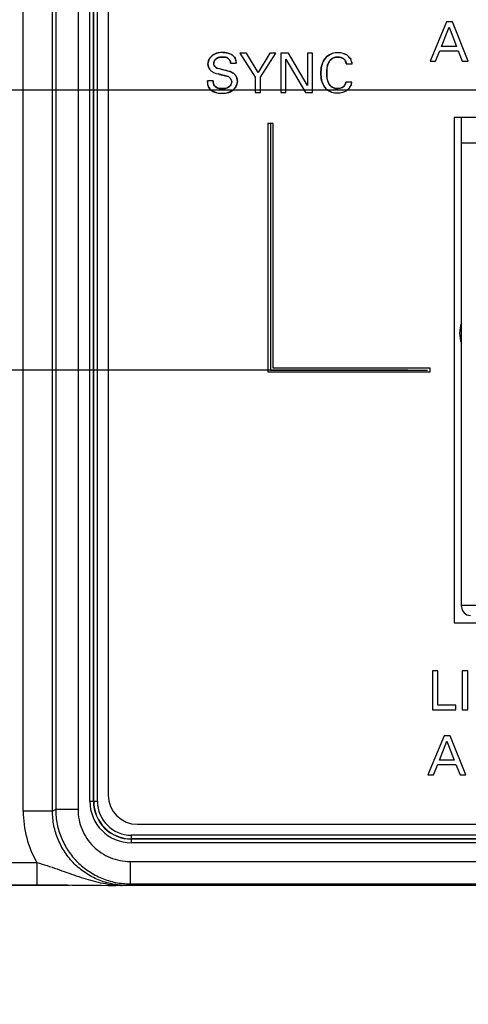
# Model space of a CAD drawing. Header units: inches. Extents: x 0 to 34, y 0 to 22.
# Tile 25 of 139: x 7.163 to 7.766, y 14.172 to 15.497. Entities that reach past the tile are written whole.
import ezdxf

# ---------------------------------------------------------------- set-up
doc = ezdxf.new("R2010")
doc.units = ezdxf.units.IN
doc.header["$LTSCALE"] = 1.87
doc.header["$MEASUREMENT"] = 0
doc.layers.get('0').update_dxf_attribs({"linetype": 'CONTINUOUS'})
doc.layers.add('02___PRT_ALL_AXES', color=7, linetype='CONTINUOUS')
doc.layers.add('DIMENSIONS', color=7, linetype='CONTINUOUS')
doc.styles.get("Standard").update_dxf_attribs({"font": 'txt', "width": 0.8})
doc.dimstyles.new('DIMSTYLE_1', dxfattribs={"dimtxt": 0.125, "dimasz": 0.18, "dimexe": 0.125, "dimexo": 0.0625, "dimgap": 0.03125, "dimtad": 0, "dimtih": 1, "dimtoh": 1, "dimdsep": 46, "dimtxsty": 'STANDARD', "dimblk": '_FILLED', "dimblk1": '_FILLED', "dimblk2": '_FILLED', "dimcen": 0.09, "dimazin": 2, "dimtp": 0.001, "dimtm": 0.001, "dimtfac": 1, "dimtofl": 0, "dimtmove": 0, "dimatfit": 3, "dimldrblk": '_FILLED', "dimfxl": 1, "dimtolj": 1, "dimarcsym": 0})
doc.dimstyles.new('DIMSTYLE_2', dxfattribs={"dimtxt": 0.125, "dimasz": 0.18, "dimexe": 0.125, "dimexo": 0.0625, "dimgap": 0.03125, "dimtad": 0, "dimtih": 1, "dimtoh": 1, "dimdsep": 46, "dimtxsty": 'STANDARD', "dimblk": '_FILLED', "dimblk1": '_FILLED', "dimblk2": '_FILLED', "dimcen": 0.09, "dimazin": 2, "dimtfac": 1, "dimtofl": 0, "dimtmove": 0, "dimatfit": 3, "dimldrblk": '_FILLED', "dimfxl": 1, "dimtolj": 1, "dimarcsym": 0})

# ---------------------------------------------------------------- blocks, each defined once
blk = doc.blocks.new('*D14')
at = {"layer": 'DIMENSIONS', "color": 2, "linetype": 'CONTINUOUS'}
blk.add_line((7.2299, 17.8007), (5.3882, 17.8007), dxfattribs=at)
at = {"layer": 'DIMENSIONS', "color": 2, "linetype": 'CONTINUOUS', "insert": (5.3257, 17.8632), "char_height": 0.125, "width": 1.325, "attachment_point": 3, "line_spacing_factor": 0.9}
blk.add_mtext('88.11{\\ftxt.shx;\\W1.000000;\\H0.125000; }[3.469]', dxfattribs=at)
blk = doc.blocks.new('_FILLED')
at = {"color": 0, "linetype": 'BYBLOCK'}
blk.add_solid([(0, 0), (-1, 0.1736), (-1, -0.1736)], dxfattribs=at)
blk = doc.blocks.new('*D15')
at = {"layer": 'DIMENSIONS', "color": 2, "linetype": 'CONTINUOUS'}
blk.add_line((7.2299, 14.3317), (5.3882, 14.3317), dxfattribs=at)
at = {"layer": 'DIMENSIONS', "color": 2, "linetype": 'CONTINUOUS', "insert": (5.3257, 14.3942), "char_height": 0.125, "width": 0.825, "attachment_point": 3, "line_spacing_factor": 0.9}
blk.add_mtext('0{\\ftxt.shx;\\W1.000000;\\H0.125000; }[.000]', dxfattribs=at)
blk = doc.blocks.new('*D20')
at = {"layer": 'DIMENSIONS', "color": 2, "linetype": 'CONTINUOUS'}
blk.add_line((7.685, 15.0255), (5.3882, 15.0255), dxfattribs=at)
at = {"layer": 'DIMENSIONS', "color": 2, "linetype": 'CONTINUOUS', "insert": (5.3257, 15.088), "char_height": 0.125, "width": 1.225, "attachment_point": 3, "line_spacing_factor": 0.9}
blk.add_mtext('17.62{\\ftxt.shx;\\W1.000000;\\H0.125000; }[.694]', dxfattribs=at)
blk = doc.blocks.new('*D22')
at = {"layer": 'DIMENSIONS', "color": 2, "linetype": 'CONTINUOUS'}
blk.add_line((7.6852, 15.9895), (5.3882, 15.9895), dxfattribs=at)
at = {"layer": 'DIMENSIONS', "color": 2, "linetype": 'CONTINUOUS', "insert": (5.3257, 16.052), "char_height": 0.125, "width": 1.325, "attachment_point": 3, "line_spacing_factor": 0.9}
blk.add_mtext('42.11{\\ftxt.shx;\\W1.000000;\\H0.125000; }[1.658]', dxfattribs=at)
blk = doc.blocks.new('*D24')
at = {"layer": 'DIMENSIONS', "color": 2, "linetype": 'CONTINUOUS'}
blk.add_line((16.8158, 14.3692), (16.8158, 13.6442), dxfattribs=at)
at = {"layer": 'DIMENSIONS', "color": 2, "linetype": 'CONTINUOUS', "insert": (16.7533, 13.5817), "char_height": 0.125, "width": 1.425, "attachment_point": 3, "rotation": 90, "line_spacing_factor": 0.9}
blk.add_mtext('272.8{\\ftxt.shx;\\W1.000000;\\H0.125000; }[10.740]', dxfattribs=at)
blk = doc.blocks.new('*D26')
at = {"layer": 'DIMENSIONS', "color": 2, "linetype": 'CONTINUOUS'}
blk.add_line((8.0723, 15.7519), (8.0723, 13.6442), dxfattribs=at)
at = {"layer": 'DIMENSIONS', "color": 2, "linetype": 'CONTINUOUS', "insert": (8.0098, 13.5817), "char_height": 0.125, "width": 1.325, "attachment_point": 3, "rotation": 90, "line_spacing_factor": 0.9}
blk.add_mtext('50.71{\\ftxt.shx;\\W1.000000;\\H0.125000; }[1.997]', dxfattribs=at)
blk = doc.blocks.new('*D32')
at = {"layer": 'DIMENSIONS', "color": 2, "linetype": 'CONTINUOUS'}
blk.add_line((9.4964, 15.4022), (5.3882, 15.4022), dxfattribs=at)
at = {"layer": 'DIMENSIONS', "color": 2, "linetype": 'CONTINUOUS', "insert": (5.3257, 15.4647), "char_height": 0.125, "width": 1.325, "attachment_point": 3, "line_spacing_factor": 0.9}
blk.add_mtext('27.19{\\ftxt.shx;\\W1.000000;\\H0.125000; }[1.071]', dxfattribs=at)
blk = doc.blocks.new('*D33')
at = {"layer": 'DIMENSIONS', "color": 2, "linetype": 'CONTINUOUS'}
blk.add_line((9.5589, 15.2147), (9.5589, 13.6442), dxfattribs=at)
at = {"layer": 'DIMENSIONS', "color": 2, "linetype": 'CONTINUOUS', "insert": (9.4964, 13.5817), "char_height": 0.125, "width": 1.325, "attachment_point": 3, "rotation": 90, "line_spacing_factor": 0.9}
blk.add_mtext('88.47{\\ftxt.shx;\\W1.000000;\\H0.125000; }[3.483]', dxfattribs=at)

msp = doc.modelspace()

# ---------------------------------------------------------------- linework, layer by layer
at = {"color": 7, "linetype": 'CONTINUOUS'}
for p, q in [((7.1679, 14.4318), (7.1679, 17.7005)), ((7.2072, 14.4318), (7.2072, 17.7005)), ((7.2116, 17.6984), (7.2116, 14.434)), ((7.2416, 17.6984), (7.2416, 14.434)), ((7.2574, 14.4452), (7.2574, 17.6872)), ((7.2623, 14.4452), (7.2623, 17.6872)), ((7.2627, 14.4452), (7.2627, 17.6872)), ((7.2676, 14.4452), (7.2676, 17.6872)), ((7.7371, 15.4941), (7.7149, 15.4414)), ((7.7449, 15.4941), (7.7371, 15.4941)), ((7.7662, 15.4414), (7.7449, 15.4941)), ((7.7305, 15.4611), (7.7407, 15.4869)), ((7.7407, 15.4869), (7.7504, 15.4611)), ((7.7224, 15.4414), (7.7281, 15.4552)), ((7.7281, 15.4552), (7.7526, 15.4552)), ((7.7504, 15.4611), (7.7305, 15.4611)), ((7.7526, 15.4552), (7.7582, 15.4414)), ((7.4592, 15.4519), (7.4798, 15.42)), ((7.4682, 15.4519), (7.4592, 15.4519)), ((7.4838, 15.4262), (7.4682, 15.4519)), ((7.4995, 15.4519), (7.4838, 15.4262)), ((7.4871, 15.4197), (7.5077, 15.4519)), ((7.5077, 15.4519), (7.4995, 15.4519)), ((7.5142, 15.4519), (7.5142, 15.3993)), ((7.5244, 15.4519), (7.5142, 15.4519)), ((7.5209, 15.3993), (7.5209, 15.444)), ((7.5209, 15.444), (7.5476, 15.3993)), ((7.5503, 15.4084), (7.5244, 15.4519)), ((7.5503, 15.4519), (7.5503, 15.4084)), ((7.557, 15.4519), (7.5503, 15.4519)), ((7.557, 15.3993), (7.557, 15.4519)), ((7.61, 15.4377), (7.6096, 15.4399)), ((7.7149, 15.4414), (7.7224, 15.4414)), ((7.7582, 15.4414), (7.7662, 15.4414)), ((7.4335, 15.4305), (7.4298, 15.4314)), ((7.4468, 15.4388), (7.4544, 15.4388)), ((7.6022, 15.4377), (7.61, 15.4377)), ((7.4232, 15.4147), (7.4156, 15.4147)), ((7.426, 15.4252), (7.4318, 15.4236)), ((7.4798, 15.42), (7.4798, 15.3993)), ((7.4871, 15.3993), (7.4871, 15.4197)), ((7.6098, 15.4132), (7.6018, 15.4132)), ((7.6093, 15.4107), (7.6098, 15.4132)), ((7.6024, 15.4016), (7.6045, 15.4032)), ((7.608, 15.4076), (7.6093, 15.4107)), ((7.4798, 15.3993), (7.4871, 15.3993)), ((7.5142, 15.3993), (7.5209, 15.3993)), ((7.5476, 15.3993), (7.557, 15.3993)), ((7.7475, 15.3655), (7.7475, 14.6855)), ((8.4074, 15.3655), (7.7475, 15.3655)), ((7.7573, 14.7071), (7.7573, 15.3655)), ((7.4967, 15.3576), (7.4967, 15.0231)), ((7.5041, 15.3576), (7.4967, 15.3576)), ((7.5041, 15.0279), (7.5041, 15.3576)), ((7.7573, 15.3315), (8.3872, 15.3315)), ((7.7572, 15.0624), (7.7572, 15.0888)), ((7.7572, 15.0617), (7.7572, 15.0624)), ((7.4967, 15.0231), (7.715, 15.0231)), ((7.715, 15.0279), (7.5041, 15.0279)), ((7.715, 15.0231), (7.715, 15.0279)), ((7.7573, 14.7091), (7.9689, 14.7091)), ((7.7475, 14.6855), (8.4074, 14.6855)), ((7.7181, 14.6209), (7.7181, 14.5682)), ((7.7253, 14.6209), (7.7181, 14.6209)), ((7.7253, 14.5747), (7.7253, 14.6209)), ((7.7583, 14.6209), (7.7583, 14.5682)), ((7.7656, 14.6209), (7.7583, 14.6209)), ((7.7656, 14.5682), (7.7656, 14.6209)), ((7.7181, 14.5682), (7.7498, 14.5682)), ((7.7498, 14.5747), (7.7253, 14.5747)), ((7.7498, 14.5682), (7.7498, 14.5747)), ((7.7583, 14.5682), (7.7656, 14.5682)), ((7.7341, 14.5334), (7.712, 14.4807)), ((7.7275, 14.5004), (7.7377, 14.5262)), ((7.7419, 14.5334), (7.7341, 14.5334)), ((7.7377, 14.5262), (7.7474, 14.5004)), ((7.7632, 14.4807), (7.7419, 14.5334)), ((7.7474, 14.5004), (7.7275, 14.5004)), ((7.7195, 14.4807), (7.7252, 14.4945)), ((7.7252, 14.4945), (7.7496, 14.4945)), ((7.7496, 14.4945), (7.7553, 14.4807)), ((7.712, 14.4807), (7.7195, 14.4807)), ((7.7553, 14.4807), (7.7632, 14.4807)), ((7.2116, 14.434), (7.2072, 14.4318)), ((7.2416, 14.434), (7.2116, 14.434)), ((7.2574, 14.4452), (7.2676, 14.4452)), ((7.2072, 14.4318), (7.1679, 14.4318)), ((7.3134, 14.3892), (7.3134, 14.3994)), ((8.8152, 14.3994), (7.3134, 14.3994)), ((8.8152, 14.3944), (7.3134, 14.3944)), ((8.8152, 14.3941), (7.3134, 14.3941)), ((8.8152, 14.3892), (7.3134, 14.3892)), ((6.1757, 14.3626), (7.1863, 14.3626)), ((7.1863, 14.3626), (7.1863, 14.3326)), ((7.3116, 14.364), (7.3116, 14.334)), ((7.3116, 14.364), (8.9038, 14.364)), ((6.1757, 14.3326), (7.1863, 14.3326)), ((7.2492, 14.3323), (7.258, 14.3322)), ((7.258, 14.3322), (7.2657, 14.3321)), ((7.2657, 14.3321), (7.2725, 14.332)), ((7.3009, 14.3318), (7.2917, 14.3317)), ((7.2917, 14.3317), (7.2924, 14.3317)), ((7.2922, 14.3324), (7.2925, 14.3323)), ((16.7158, 14.3317), (7.2924, 14.3317)), ((7.3073, 14.3318), (7.3009, 14.3318)), ((7.3116, 14.334), (7.3073, 14.3318)), ((7.3116, 14.334), (8.9038, 14.334))]:
    msp.add_line(p, q, dxfattribs=at)
at = {"color": 40, "linetype": 'CONTINUOUS'}
for p, q in [((7.453, 15.4452), (7.4539, 15.4422)), ((7.4539, 15.4422), (7.4544, 15.4388)), ((7.6096, 15.4399), (7.6099, 15.4382)), ((7.4335, 15.4305), (7.4395, 15.429)), ((7.4395, 15.429), (7.4455, 15.4273)), ((7.4159, 15.4107), (7.4156, 15.4147)), ((7.4361, 15.4226), (7.4301, 15.4241)), ((7.4386, 15.422), (7.4361, 15.4226)), ((7.4399, 15.4217), (7.4386, 15.422)), ((7.4433, 15.4206), (7.4399, 15.4217)), ((7.4476, 15.4162), (7.4475, 15.4164)), ((7.6013, 15.4111), (7.6018, 15.4132)), ((7.5907, 15.4045), (7.5941, 15.4049)), ((7.5941, 15.4049), (7.597, 15.406)), ((7.5993, 15.4076), (7.6005, 15.4092)), ((7.6005, 15.4092), (7.6013, 15.4111)), ((7.6039, 15.4026), (7.6011, 15.4008)), ((7.6093, 15.4107), (7.609, 15.4098)), ((7.5004, 15.3576), (7.5004, 15.0255)), ((7.5004, 15.0255), (7.7113, 15.0255))]:
    msp.add_line(p, q, dxfattribs=at)
at = {"color": 7, "linetype": 'CONTINUOUS'}
for points in [[(7.1863, 14.3326), (7.1924, 14.3326), (7.2002, 14.3326), (7.2076, 14.3326), (7.2146, 14.3325), (7.2212, 14.3325), (7.2274, 14.3325), (7.2333, 14.3324), (7.2389, 14.3324), (7.2442, 14.3323), (7.2492, 14.3323)], [(7.2725, 14.332), (7.2816, 14.3318), (7.2844, 14.3318), (7.2871, 14.3317), (7.2917, 14.3317)]]:
    msp.add_lwpolyline(points, dxfattribs=at)
at = {"color": 40, "linetype": 'CONTINUOUS'}
for centre, radius, start, end in [((7.4314, 15.4387), 0.0074, 202.2431, 206.0994), ((7.5962, 15.4366), 0.0138, 4.5452, 6.6097), ((7.5934, 15.4156), 0.0167, 309.0202, 315.5506), ((7.593, 15.4159), 0.0172, 315.528, 331.0802), ((7.5941, 15.4153), 0.016, 331.0868, 339.731)]:
    msp.add_arc(centre, radius, start, end, dxfattribs=at)
at = {"color": 7, "linetype": 'CONTINUOUS'}
for centre, radius, start, end in [((6.7937, 12.9211), 2.5897, 75.5547, 75.6963), ((7.757, 16.7161), 1.3328, 255.8779, 256.0673), ((7.593, 15.4159), 0.0171, 312.1046, 331.1018), ((7.7911, 15.0752), 0.0365, 158.1891, 201.8109), ((7.7691, 14.7071), 0.0118, 180, 270), ((7.3134, 14.4452), 0.056, 180, 270), ((7.3134, 14.4452), 0.0511, 180, 270), ((7.3134, 14.4452), 0.0508, 180, 270), ((7.3134, 14.4452), 0.0458, 180, 270), ((7.3072, 14.4318), 0.1394, 180, 209.764), ((7.3082, 14.4996), 0.168, 264.4036, 264.5385), ((7.3078, 14.4949), 0.1632, 264.632, 267.6076)]:
    msp.add_arc(centre, radius, start, end, dxfattribs=at)
for points in [[(7.4364, 15.453), (7.4342, 15.453), (7.432, 15.4528), (7.4298, 15.4524)], [(7.42, 15.4468), (7.4178, 15.4442), (7.4163, 15.4409), (7.4163, 15.4376)], [(7.5911, 15.4527), (7.5885, 15.4527), (7.5857, 15.4523), (7.5832, 15.4515)], [(7.5982, 15.4518), (7.5959, 15.4525), (7.5935, 15.4527), (7.5911, 15.4527)], [(7.6096, 15.4399), (7.6093, 15.4413), (7.6088, 15.4425), (7.6082, 15.4438)], [(7.4163, 15.4376), (7.4163, 15.4349), (7.4172, 15.432), (7.4189, 15.4299)], [(7.4218, 15.4272), (7.4231, 15.4264), (7.4245, 15.4257), (7.426, 15.4252)], [(7.4248, 15.4354), (7.4243, 15.4363), (7.424, 15.4373), (7.424, 15.4383)], [(7.4361, 15.4226), (7.4385, 15.422), (7.4411, 15.4217), (7.4433, 15.4206)], [(7.4476, 15.4162), (7.448, 15.4154), (7.4482, 15.4145), (7.4482, 15.4137)], [(7.4534, 15.4223), (7.4526, 15.4234), (7.4516, 15.4243), (7.4505, 15.425)], [(7.4187, 15.4041), (7.4209, 15.4012), (7.4246, 15.3995), (7.4283, 15.3987)], [(7.5993, 15.4076), (7.5972, 15.4054), (7.5938, 15.4045), (7.5907, 15.4045)], [(7.5978, 15.3995), (7.5994, 15.4), (7.601, 15.4007), (7.6024, 15.4016)], [(7.435, 15.3981), (7.4372, 15.3981), (7.4395, 15.3983), (7.4418, 15.3987)], [(7.5826, 15.3996), (7.585, 15.3988), (7.5876, 15.3985), (7.5902, 15.3985)], [(7.5902, 15.3985), (7.5927, 15.3985), (7.5953, 15.3988), (7.5978, 15.3995)]]:
    msp.add_open_spline(points, degree=3, dxfattribs=at)
for points, knots in [([(7.4512, 15.4478), (7.4483, 15.4509), (7.4427, 15.4527), (7.4374, 15.453), (7.4364, 15.453)], [0, 0, 0, 0, 0.798145, 1, 1, 1, 1]), ([(7.4298, 15.4524), (7.4272, 15.4518), (7.4236, 15.4505), (7.4208, 15.4478), (7.42, 15.4468)], [0, 0, 0, 0, 0.688871, 1, 1, 1, 1]), ([(7.424, 15.4383), (7.424, 15.4406), (7.4269, 15.4461), (7.4328, 15.4468), (7.4357, 15.4468)], [0, 0, 0, 0, 0.439785, 1, 1, 1, 1]), ([(7.4357, 15.4468), (7.4382, 15.4468), (7.4437, 15.4465), (7.4467, 15.4413), (7.4468, 15.4388)], [0, 0, 0, 0, 0.500974, 1, 1, 1, 1]), ([(7.4544, 15.4388), (7.4542, 15.441), (7.4537, 15.4444), (7.4518, 15.4471), (7.4512, 15.4478)], [0, 0, 0, 0, 0.691964, 1, 1, 1, 1]), ([(7.5832, 15.4515), (7.5819, 15.4511), (7.5777, 15.4493), (7.5698, 15.4412), (7.5681, 15.4312), (7.5681, 15.4251)], [0, 0, 0, 0, 0.121432, 0.426611, 1, 1, 1, 1]), ([(7.5759, 15.4251), (7.5759, 15.4299), (7.5766, 15.4374), (7.5828, 15.4456), (7.5881, 15.4468), (7.5908, 15.4468)], [0, 0, 0, 0, 0.489071, 0.729006, 1, 1, 1, 1]), ([(7.5908, 15.4468), (7.5942, 15.4468), (7.6003, 15.445), (7.6019, 15.4396), (7.6022, 15.4377)], [0, 0, 0, 0, 0.644077, 1, 1, 1, 1]), ([(7.6082, 15.4438), (7.6069, 15.4461), (7.6039, 15.4496), (7.5999, 15.4513), (7.5982, 15.4518)], [0, 0, 0, 0, 0.598702, 1, 1, 1, 1]), ([(7.4189, 15.4299), (7.419, 15.4298), (7.4198, 15.4288), (7.4208, 15.4279), (7.4218, 15.4272)], [0, 0, 0, 0, 0.092497, 1, 1, 1, 1]), ([(7.4298, 15.4314), (7.4285, 15.4318), (7.4265, 15.4327), (7.4252, 15.4346), (7.4248, 15.4354)], [0, 0, 0, 0, 0.594433, 1, 1, 1, 1]), ([(7.4505, 15.425), (7.4477, 15.4269), (7.4439, 15.4279), (7.4402, 15.4288), (7.4397, 15.4289)], [0, 0, 0, 0, 0.882078, 1, 1, 1, 1]), ([(7.4156, 15.4147), (7.4156, 15.4121), (7.416, 15.4082), (7.418, 15.405), (7.4187, 15.4041)], [0, 0, 0, 0, 0.696225, 1, 1, 1, 1]), ([(7.4359, 15.4043), (7.432, 15.4043), (7.4244, 15.4057), (7.4233, 15.4124), (7.4232, 15.4147)], [0, 0, 0, 0, 0.626732, 1, 1, 1, 1]), ([(7.4482, 15.4137), (7.4482, 15.4117), (7.4461, 15.4057), (7.4395, 15.4043), (7.4359, 15.4043)], [0, 0, 0, 0, 0.356324, 1, 1, 1, 1]), ([(7.4418, 15.3987), (7.445, 15.3994), (7.4522, 15.4023), (7.4558, 15.4102), (7.4558, 15.4145)], [0, 0, 0, 0, 0.424066, 1, 1, 1, 1]), ([(7.4433, 15.4206), (7.4439, 15.4204), (7.4456, 15.4193), (7.447, 15.4176), (7.4476, 15.4162)], [0, 0, 0, 0, 0.302743, 1, 1, 1, 1]), ([(7.4558, 15.4145), (7.4558, 15.4172), (7.455, 15.4201), (7.4534, 15.4223), (7.4534, 15.4223)], [0, 0, 0, 0, 0.995088, 1, 1, 1, 1]), ([(7.5681, 15.4251), (7.5681, 15.4192), (7.5696, 15.4097), (7.5771, 15.4018), (7.5813, 15.4), (7.5826, 15.3996)], [0, 0, 0, 0, 0.56573, 0.871834, 1, 1, 1, 1]), ([(7.5907, 15.4045), (7.5882, 15.4045), (7.5832, 15.4055), (7.5766, 15.4129), (7.5759, 15.4203), (7.5759, 15.4251)], [0, 0, 0, 0, 0.267055, 0.498019, 1, 1, 1, 1]), ([(7.6018, 15.4132), (7.6016, 15.4118), (7.601, 15.4097), (7.5997, 15.4081), (7.5993, 15.4076)], [0, 0, 0, 0, 0.684634, 1, 1, 1, 1]), ([(7.4283, 15.3987), (7.4293, 15.3985), (7.4316, 15.3982), (7.4338, 15.3981), (7.435, 15.3981)], [0, 0, 0, 0, 0.443157, 1, 1, 1, 1]), ([(7.2116, 14.434), (7.2116, 14.4274), (7.2129, 14.4143), (7.2186, 14.3955), (7.2279, 14.3781), (7.2405, 14.3628), (7.2557, 14.3503), (7.2731, 14.341), (7.292, 14.3353), (7.3051, 14.334), (7.3116, 14.334)], [0, 0, 0, 0, 0.125, 0.250001, 0.375001, 0.500002, 0.625002, 0.750002, 0.875001, 1, 1, 1, 1]), ([(7.2416, 14.434), (7.2416, 14.4294), (7.2425, 14.4202), (7.2478, 14.4027), (7.2608, 14.3832), (7.2803, 14.3702), (7.2979, 14.3649), (7.3071, 14.364), (7.3116, 14.364)], [0, 0, 0, 0, 0.125302, 0.250603, 0.5, 0.749396, 0.874698, 1, 1, 1, 1]), ([(7.3073, 14.3318), (7.3007, 14.3318), (7.2876, 14.3331), (7.2687, 14.3388), (7.2513, 14.3481), (7.2361, 14.3606), (7.2236, 14.3759), (7.2143, 14.3933), (7.2085, 14.4121), (7.2072, 14.4253), (7.2072, 14.4318)], [0, 0, 0, 0, 0.124998, 0.249997, 0.374997, 0.499997, 0.624998, 0.749999, 0.875, 1, 1, 1, 1]), ([(7.1863, 14.3626), (7.1954, 14.3601), (7.2131, 14.3543), (7.239, 14.3446), (7.265, 14.3365), (7.2828, 14.3333), (7.2918, 14.3324)], [0, 0, 0, 0, 0.258649, 0.508472, 0.75398, 1, 1, 1, 1])]:
    msp.add_open_spline(points, degree=3, knots=knots, dxfattribs=at)
at = {"color": 40, "linetype": 'CONTINUOUS'}
for points, knots in [([(7.4364, 15.453), (7.4374, 15.453), (7.4394, 15.4529), (7.4414, 15.4526), (7.4423, 15.4524)], [0, 0, 0, 0, 0.545309, 1, 1, 1, 1]), ([(7.42, 15.4468), (7.4208, 15.4478), (7.4222, 15.4491), (7.4237, 15.4501), (7.4243, 15.4504)], [0, 0, 0, 0, 0.641887, 1, 1, 1, 1]), ([(7.4273, 15.4447), (7.4272, 15.4446), (7.4262, 15.4438), (7.4254, 15.4428), (7.4249, 15.4417)], [0, 0, 0, 0, 0.04228, 1, 1, 1, 1]), ([(7.4434, 15.445), (7.4433, 15.4451), (7.4423, 15.4459), (7.4411, 15.4463), (7.4399, 15.4465)], [0, 0, 0, 0, 0.116582, 1, 1, 1, 1]), ([(7.4512, 15.4478), (7.4518, 15.4471), (7.4525, 15.4462), (7.4529, 15.4452), (7.453, 15.4452)], [0, 0, 0, 0, 0.941814, 1, 1, 1, 1]), ([(7.5722, 15.4425), (7.5723, 15.4427), (7.5736, 15.4448), (7.5753, 15.4467), (7.577, 15.4481)], [0, 0, 0, 0, 0.0869, 1, 1, 1, 1]), ([(7.577, 15.4481), (7.5778, 15.4488), (7.5798, 15.4502), (7.582, 15.4511), (7.5832, 15.4515)], [0, 0, 0, 0, 0.444091, 1, 1, 1, 1]), ([(7.581, 15.4428), (7.58, 15.4417), (7.579, 15.4402), (7.5782, 15.4385), (7.578, 15.4381)], [0, 0, 0, 0, 0.765971, 1, 1, 1, 1]), ([(7.5852, 15.4458), (7.5845, 15.4455), (7.5829, 15.4447), (7.5816, 15.4435), (7.581, 15.4428)], [0, 0, 0, 0, 0.451929, 1, 1, 1, 1]), ([(7.5982, 15.4518), (7.5999, 15.4513), (7.6019, 15.4505), (7.6037, 15.4492), (7.604, 15.4489)], [0, 0, 0, 0, 0.801432, 1, 1, 1, 1]), ([(7.601, 15.4416), (7.6008, 15.4421), (7.6002, 15.4431), (7.5993, 15.444), (7.5988, 15.4444)], [0, 0, 0, 0, 0.454661, 1, 1, 1, 1]), ([(7.4248, 15.4354), (7.4252, 15.4346), (7.4258, 15.4337), (7.4266, 15.433), (7.4268, 15.4329)], [0, 0, 0, 0, 0.843708, 1, 1, 1, 1]), ([(7.4459, 15.4187), (7.4456, 15.4191), (7.4448, 15.4198), (7.4439, 15.4204), (7.4433, 15.4206)], [0, 0, 0, 0, 0.425186, 1, 1, 1, 1]), ([(7.4187, 15.4041), (7.418, 15.405), (7.4173, 15.406), (7.4169, 15.4071), (7.4168, 15.4072)], [0, 0, 0, 0, 0.937009, 1, 1, 1, 1]), ([(7.4237, 15.4109), (7.424, 15.4099), (7.4245, 15.4088), (7.4251, 15.408), (7.4252, 15.4079)], [0, 0, 0, 0, 0.914518, 1, 1, 1, 1]), ([(7.4447, 15.4067), (7.4452, 15.4071), (7.4462, 15.408), (7.4469, 15.4091), (7.4473, 15.4097)], [0, 0, 0, 0, 0.482994, 1, 1, 1, 1]), ([(7.4519, 15.4043), (7.4514, 15.4037), (7.4501, 15.4024), (7.4486, 15.4013), (7.4475, 15.4008)], [0, 0, 0, 0, 0.366153, 1, 1, 1, 1]), ([(7.5765, 15.4029), (7.5748, 15.4043), (7.5732, 15.4061), (7.572, 15.4082), (7.5719, 15.4083)], [0, 0, 0, 0, 0.942092, 1, 1, 1, 1]), ([(7.5826, 15.3996), (7.5813, 15.4), (7.5792, 15.4009), (7.5773, 15.4022), (7.5765, 15.4029)], [0, 0, 0, 0, 0.583227, 1, 1, 1, 1]), ([(7.578, 15.4126), (7.5782, 15.4121), (7.5791, 15.4105), (7.5802, 15.409), (7.581, 15.4082)], [0, 0, 0, 0, 0.313183, 1, 1, 1, 1]), ([(7.581, 15.4082), (7.5817, 15.4074), (7.583, 15.4064), (7.5846, 15.4057), (7.5853, 15.4054)], [0, 0, 0, 0, 0.582058, 1, 1, 1, 1])]:
    msp.add_open_spline(points, degree=3, knots=knots, dxfattribs=at)
for points in [[(7.4163, 15.4376), (7.4163, 15.4391), (7.4166, 15.4407), (7.4172, 15.4422)], [(7.4172, 15.4422), (7.4179, 15.4439), (7.4188, 15.4454), (7.42, 15.4468)], [(7.4249, 15.4417), (7.4243, 15.4406), (7.424, 15.4395), (7.424, 15.4383)], [(7.4243, 15.4504), (7.426, 15.4513), (7.4279, 15.452), (7.4298, 15.4524)], [(7.431, 15.4464), (7.4297, 15.446), (7.4284, 15.4455), (7.4273, 15.4447)], [(7.4357, 15.4468), (7.4342, 15.4468), (7.4325, 15.4467), (7.431, 15.4464)], [(7.4399, 15.4465), (7.4386, 15.4468), (7.4371, 15.4468), (7.4357, 15.4468)], [(7.4423, 15.4524), (7.444, 15.452), (7.4458, 15.4514), (7.4474, 15.4506)], [(7.4458, 15.4422), (7.4452, 15.4433), (7.4444, 15.4443), (7.4434, 15.445)], [(7.4468, 15.4388), (7.4467, 15.44), (7.4464, 15.4411), (7.4458, 15.4422)], [(7.4474, 15.4506), (7.4488, 15.4499), (7.4501, 15.4489), (7.4512, 15.4478)], [(7.5691, 15.4346), (7.5698, 15.4374), (7.5708, 15.44), (7.5722, 15.4425)], [(7.5908, 15.4468), (7.5889, 15.4468), (7.587, 15.4465), (7.5852, 15.4458)], [(7.5953, 15.4462), (7.5938, 15.4466), (7.5922, 15.4468), (7.5908, 15.4468)], [(7.5988, 15.4444), (7.5978, 15.4452), (7.5965, 15.4458), (7.5953, 15.4462)], [(7.5982, 15.4518), (7.5982, 15.4518), (7.5982, 15.4518), (7.5982, 15.4518)], [(7.6022, 15.4377), (7.602, 15.439), (7.6016, 15.4404), (7.601, 15.4416)], [(7.604, 15.4489), (7.6057, 15.4475), (7.6071, 15.4457), (7.6082, 15.4438)], [(7.417, 15.4334), (7.4166, 15.4348), (7.4163, 15.4362), (7.4163, 15.4376)], [(7.4189, 15.4299), (7.4181, 15.4309), (7.4174, 15.4321), (7.417, 15.4334)], [(7.4189, 15.4299), (7.4189, 15.4299), (7.4189, 15.4299), (7.4189, 15.4299)], [(7.4268, 15.4329), (7.4277, 15.4322), (7.4287, 15.4318), (7.4298, 15.4314)], [(7.4455, 15.4273), (7.4473, 15.4267), (7.449, 15.426), (7.4505, 15.425)], [(7.5681, 15.4251), (7.5681, 15.4282), (7.5684, 15.4315), (7.5691, 15.4346)], [(7.5763, 15.4321), (7.576, 15.4298), (7.5759, 15.4274), (7.5759, 15.4251)], [(7.578, 15.4381), (7.5772, 15.4362), (7.5767, 15.4341), (7.5763, 15.4321)], [(7.4232, 15.4147), (7.4232, 15.4134), (7.4234, 15.4121), (7.4237, 15.4109)], [(7.4475, 15.4164), (7.4471, 15.4172), (7.4466, 15.418), (7.4459, 15.4187)], [(7.4473, 15.4097), (7.4479, 15.411), (7.4482, 15.4123), (7.4482, 15.4137)], [(7.4534, 15.4223), (7.4542, 15.4213), (7.4547, 15.4201), (7.4551, 15.4188)], [(7.4558, 15.4145), (7.4558, 15.4127), (7.4554, 15.4109), (7.4548, 15.4092)], [(7.4551, 15.4188), (7.4556, 15.4174), (7.4558, 15.4159), (7.4558, 15.4145)], [(7.569, 15.4159), (7.5683, 15.4189), (7.5681, 15.422), (7.5681, 15.4251)], [(7.5719, 15.4083), (7.5706, 15.4106), (7.5696, 15.4132), (7.569, 15.4159)], [(7.5759, 15.4251), (7.5759, 15.4229), (7.576, 15.4206), (7.5763, 15.4184)], [(7.5763, 15.4184), (7.5766, 15.4164), (7.5772, 15.4144), (7.578, 15.4126)], [(7.4168, 15.4072), (7.4164, 15.4083), (7.4161, 15.4095), (7.4159, 15.4107)], [(7.4226, 15.4008), (7.4211, 15.4016), (7.4197, 15.4027), (7.4187, 15.4041)], [(7.4283, 15.3987), (7.4263, 15.3992), (7.4244, 15.3998), (7.4226, 15.4008)], [(7.4252, 15.4079), (7.4259, 15.4071), (7.4268, 15.4064), (7.4278, 15.4059)], [(7.4278, 15.4059), (7.4289, 15.4053), (7.4302, 15.4049), (7.4315, 15.4047)], [(7.4315, 15.4047), (7.433, 15.4044), (7.4345, 15.4043), (7.4359, 15.4043)], [(7.4359, 15.4043), (7.4374, 15.4043), (7.4392, 15.4045), (7.4408, 15.4049)], [(7.4408, 15.4049), (7.4422, 15.4053), (7.4436, 15.4059), (7.4447, 15.4067)], [(7.4475, 15.4008), (7.4457, 15.3998), (7.4438, 15.3991), (7.4418, 15.3987)], [(7.4548, 15.4092), (7.4541, 15.4074), (7.4531, 15.4057), (7.4519, 15.4043)], [(7.5853, 15.4054), (7.587, 15.4048), (7.5889, 15.4045), (7.5907, 15.4045)], [(7.597, 15.406), (7.5979, 15.4064), (7.5986, 15.407), (7.5993, 15.4076)], [(7.4283, 15.3987), (7.4283, 15.3987), (7.4283, 15.3987), (7.4283, 15.3987)], [(7.5826, 15.3996), (7.5826, 15.3996), (7.5826, 15.3996), (7.5826, 15.3996)], [(7.5978, 15.3995), (7.5978, 15.3995), (7.5978, 15.3995), (7.5978, 15.3995)]]:
    msp.add_open_spline(points, degree=3, dxfattribs=at)
at = {"layer": '02___PRT_ALL_AXES', "color": 7, "linetype": 'CONTINUOUS'}
for p, q in [((7.282, 17.6891), (7.282, 14.4535)), ((7.3214, 14.4141), (8.8168, 14.4141))]:
    msp.add_line(p, q, dxfattribs=at)
msp.add_arc((7.3214, 14.4535), 0.0394, 180, 270, dxfattribs=at)

# ---------------------------------------------------------------- dimensions: what is measured, and where the dimension line sits
at = {"layer": 'DIMENSIONS', "color": 2, "linetype": 'CONTINUOUS'}
for feature_location, offset, dtype, origin, dimstyle, picture, middle in [((7.2299, 17.8007), (-1.8417, 0), 0, (7.2924, 14.3317), 'DIMSTYLE_1', '*D14', (4.6632, 17.8007)), ((7.6852, 15.9895), (-2.297, 0), 0, (7.7477, 14.3317), 'DIMSTYLE_1', '*D22', (4.6632, 15.9895)), ((8.0723, 15.7519), (0, -2.1078), 1, (6.0757, 15.8144), 'DIMSTYLE_1', '*D26', (8.0723, 12.9192)), ((9.4964, 15.4022), (-4.1082, 0), 0, (9.5589, 14.3317), 'DIMSTYLE_1', '*D32', (4.6632, 15.4022)), ((9.5589, 15.2147), (0, -1.5705), 1, (6.0757, 15.2772), 'DIMSTYLE_1', '*D33', (9.5589, 12.9192)), ((7.685, 15.0255), (-2.2967, 0), 0, (7.7475, 14.3317), 'DIMSTYLE_1', '*D20', (4.7132, 15.0255)), ((16.8158, 14.3692), (0, -0.725), 1, (6.0757, 14.4326), 'DIMSTYLE_1', '*D24', (16.8158, 12.8692)), ((7.2299286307, 14.3316658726), (-1.8416956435, 0), 0, (7.2924286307, 14.3316658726), 'DIMSTYLE_2', '*D15', (4.9132329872, 14.3316658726))]:
    dim = msp.add_ordinate_dim(feature_location=feature_location, offset=offset, dtype=dtype, origin=origin, dimstyle=dimstyle, dxfattribs=at)
    dim.commit()
    dim.dimension.update_dxf_attribs({"geometry": picture, "text_midpoint": middle})

doc.saveas('drawing.dxf')
